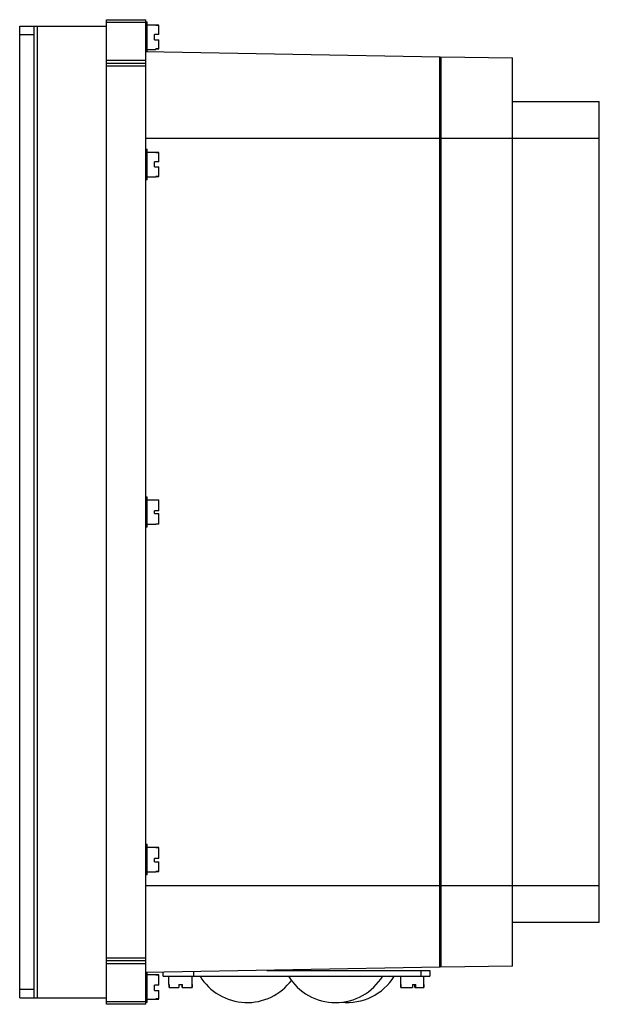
# Model space of a CAD drawing. Header units: millimetres. Extents: x 47 to 247, y 33 to 373.
import ezdxf

# ---------------------------------------------------------------- set-up
doc = ezdxf.new("R2010")
doc.units = ezdxf.units.MM
doc.header["$LTSCALE"] = 26.395249
doc.layers.get('0').update_dxf_attribs({"linetype": 'CONTINUOUS'})

msp = doc.modelspace()

# ---------------------------------------------------------------- linework, layer by layer
at = {"color": 7}
for p, q in [((47.12, 35.16), (47.12, 370.76)), ((47.12, 370.76), (77.12, 370.76)), ((52.12, 35.16), (52.12, 370.76)), ((53.12, 370.76), (53.12, 35.16)), ((77.12, 32.96), (77.12, 372.96)), ((77.12, 372.96), (90.62, 372.96)), ((90.62, 371.96), (77.12, 371.96)), ((90.62, 32.96), (90.62, 372.96)), ((90.62, 372.21), (91.12, 372.21)), ((91.12, 361.96), (91.12, 372.21)), ((91.12, 371.21), (94.12, 371.21)), ((94.12, 371.08), (94.12, 371.21)), ((94.12, 371.08), (95.12, 371.08)), ((95.12, 371.06), (94.12, 371.06)), ((95.12, 367.79), (95.12, 371.08)), ((52.12, 367.76), (47.12, 367.76)), ((93.62, 366.04), (93.62, 367.79)), ((95.12, 367.79), (93.62, 367.79)), ((91.12, 366.96), (90.62, 366.96)), ((93.62, 366.04), (95.12, 366.04)), ((95.12, 362.84), (95.12, 366.04)), ((90.62, 361.96), (91.12, 361.96)), ((90.62, 361.96), (192.12, 360.19)), ((91.12, 362.71), (94.12, 362.71)), ((94.12, 362.86), (95.12, 362.86)), ((94.12, 362.71), (94.12, 362.84)), ((95.12, 362.84), (94.12, 362.84)), ((77.12, 358.96), (90.62, 358.96)), ((77.12, 357.96), (90.62, 357.96)), ((192.12, 45.73), (192.12, 360.19)), ((192.12, 357.19), (192.42, 357.18)), ((192.42, 360.17), (192.42, 45.75)), ((192.42, 360.17), (217.12, 359.74)), ((217.12, 46.18), (217.12, 359.74)), ((90.62, 356.96), (77.12, 356.96)), ((217.12, 344.74), (247.12, 344.74)), ((247.12, 61.18), (247.12, 344.74)), ((217.12, 331.96), (90.62, 331.96)), ((247.12, 331.96), (217.12, 331.96)), ((90.62, 328.21), (91.12, 328.21)), ((91.12, 317.71), (91.12, 328.21)), ((91.12, 327.21), (94.12, 327.21)), ((94.12, 327.13), (94.12, 327.21)), ((94.12, 327.13), (95.12, 327.13)), ((95.12, 327.08), (94.12, 327.08)), ((95.12, 323.92), (95.12, 327.13)), ((93.62, 322.17), (93.62, 323.92)), ((95.12, 323.92), (93.62, 323.92)), ((93.62, 322.17), (95.12, 322.17)), ((95.12, 318.79), (95.12, 322.17)), ((91.12, 317.71), (90.62, 317.71)), ((91.12, 318.71), (94.12, 318.71)), ((94.12, 318.84), (95.12, 318.84)), ((94.12, 318.71), (94.12, 318.79)), ((95.12, 318.79), (94.12, 318.79)), ((90.62, 208.21), (91.12, 208.21)), ((91.12, 197.71), (91.12, 208.21)), ((91.12, 207.21), (94.12, 207.21)), ((94.12, 207.13), (94.12, 207.21)), ((94.12, 207.13), (95.12, 207.13)), ((95.12, 207.06), (94.12, 207.06)), ((95.12, 203.34), (95.12, 207.13)), ((93.62, 202.45), (93.62, 203.34)), ((95.12, 203.34), (93.62, 203.34)), ((93.62, 202.45), (95.12, 202.45)), ((95.12, 198.79), (95.12, 202.45)), ((91.12, 197.71), (90.62, 197.71)), ((91.12, 198.71), (94.12, 198.71)), ((94.12, 198.86), (95.12, 198.86)), ((94.12, 198.71), (94.12, 198.79)), ((95.12, 198.79), (94.12, 198.79)), ((90.62, 88.21), (91.12, 88.21)), ((91.12, 77.71), (91.12, 88.21)), ((91.12, 87.21), (94.12, 87.21)), ((94.12, 87.13), (94.12, 87.21)), ((94.12, 87.13), (95.12, 87.13)), ((95.12, 87.08), (94.12, 87.08)), ((95.12, 83.3), (95.12, 87.13)), ((95.12, 83.3), (93.62, 83.3)), ((93.62, 82.16), (93.62, 83.3)), ((93.62, 82.16), (95.12, 82.16)), ((95.12, 78.79), (95.12, 82.16)), ((91.12, 78.71), (94.12, 78.71)), ((94.12, 78.84), (95.12, 78.84)), ((95.12, 78.79), (94.12, 78.79)), ((94.12, 78.71), (94.12, 78.79)), ((91.12, 77.71), (90.62, 77.71)), ((90.62, 73.96), (217.12, 73.96)), ((217.12, 73.96), (247.12, 73.96)), ((247.12, 61.18), (217.12, 61.18)), ((77.12, 48.96), (90.62, 48.96)), ((90.62, 47.96), (77.12, 47.96)), ((192.42, 48.74), (192.12, 48.73)), ((90.62, 46.96), (77.12, 46.96)), ((192.12, 45.73), (90.62, 43.96)), ((107.12, 44.25), (107.12, 42.69)), ((132.44, 44.69), (188.62, 44.69)), ((185.62, 42.69), (185.62, 44.69)), ((188.62, 44.69), (188.62, 42.69)), ((217.12, 46.18), (192.42, 45.75)), ((91.12, 33.71), (91.12, 43.97)), ((91.12, 43.21), (94.12, 43.21)), ((94.12, 43.08), (94.12, 43.21)), ((95.12, 43.13), (94.12, 43.13)), ((94.12, 43.08), (95.12, 43.08)), ((95.12, 39.53), (95.12, 43.08)), ((96.62, 42.69), (96.62, 44.06)), ((96.62, 42.69), (188.62, 42.69)), ((98.62, 39.79), (98.62, 42.69)), ((106.62, 39.79), (106.62, 42.69)), ((178.62, 39.79), (178.62, 42.69)), ((186.62, 39.79), (186.62, 42.69)), ((47.12, 38.16), (52.12, 38.16)), ((90.62, 38.96), (91.12, 38.96)), ((95.12, 39.53), (93.62, 39.53)), ((93.62, 37.78), (93.62, 39.53)), ((93.62, 37.78), (95.12, 37.78)), ((95.12, 34.84), (95.12, 37.78)), ((98.62, 39.79), (98.66, 39.79)), ((98.66, 39.79), (98.66, 38.79)), ((98.66, 38.79), (98.66, 39.79)), ((98.66, 38.79), (102.01, 38.79)), ((102.01, 39.79), (103.35, 39.79)), ((102.01, 39.79), (102.01, 38.79)), ((103.22, 38.79), (103.22, 39.79)), ((103.22, 38.79), (106.58, 38.79)), ((103.35, 38.79), (103.35, 39.79)), ((106.58, 39.79), (106.62, 39.79)), ((106.58, 39.79), (106.58, 38.79)), ((106.58, 38.79), (106.58, 39.79)), ((178.62, 39.79), (178.68, 39.79)), ((178.66, 39.79), (178.66, 38.79)), ((178.66, 38.79), (182.64, 38.79)), ((178.68, 38.79), (178.68, 39.79)), ((182.64, 39.79), (183.85, 39.79)), ((182.64, 39.79), (182.64, 38.79)), ((183.42, 38.79), (183.42, 39.79)), ((183.42, 38.79), (186.58, 38.79)), ((183.85, 38.79), (183.85, 39.79)), ((186.56, 39.79), (186.62, 39.79)), ((186.56, 39.79), (186.56, 38.79)), ((186.58, 38.79), (186.58, 39.79)), ((47.12, 35.16), (77.12, 35.16)), ((91.12, 34.71), (94.12, 34.71)), ((95.12, 34.84), (94.12, 34.84)), ((94.12, 34.71), (94.12, 34.84)), ((94.12, 34.79), (95.12, 34.79)), ((77.12, 33.96), (90.62, 33.96)), ((90.62, 32.96), (77.12, 32.96)), ((90.62, 33.71), (91.12, 33.71))]:
    msp.add_line(p, q, dxfattribs=at)
for centre, start, end in [((125.62, 52.65), 211.4756, 323.627), ((156.12, 52.65), 211.4756, 328.5244), ((160.12, 52.65), 263.9269, 328.5244)]:
    msp.add_arc(centre, 19.08, start, end, dxfattribs=at)

doc.saveas('drawing.dxf')
